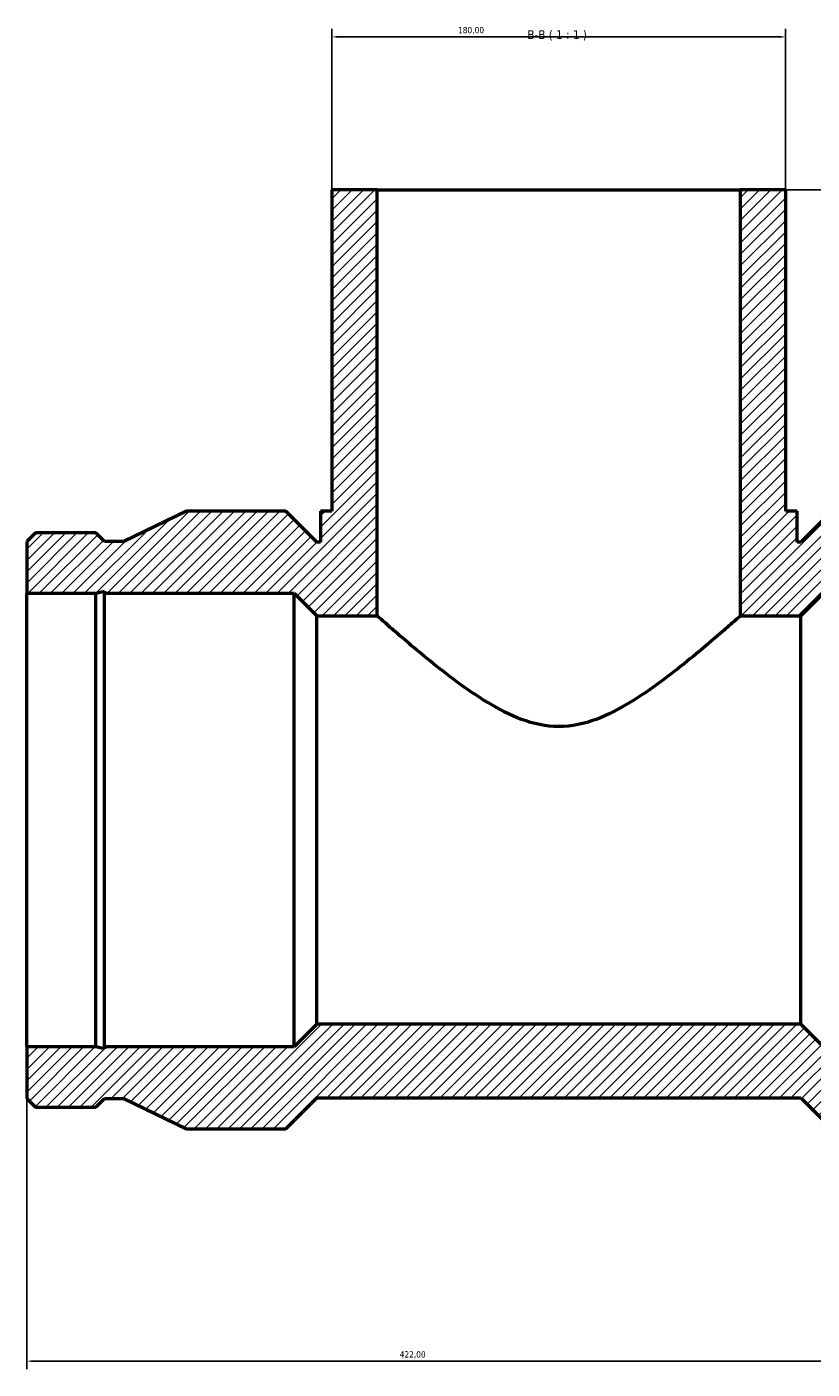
# Model space of a CAD drawing. Header units: millimetres. Extents: x -264 to 1689, y -1128 to 1245.
# Tile 5 of 7: x 362 to 674, y 647 to 1180. Entities that reach past the tile are written whole.
import ezdxf

# ---------------------------------------------------------------- set-up
doc = ezdxf.new("R2010")
doc.units = ezdxf.units.MM
for name, color, linetype, lineweight in [('Dimension (ISO)', 7, 'Continuous', 25), ('Hatch (ISO)', 7, 'Continuous', 18), ('Symbol (ISO)', 7, 'Continuous', 25), ('Visible (ISO)', 7, 'Continuous', 50)]:
    doc.layers.add(name, color=color, linetype=linetype, lineweight=lineweight)
doc.styles.add('Label Text (ISO)', font='tahoma.ttf')
doc.styles.add('Note Text (ISO)', font='tahoma.ttf')
doc.dimstyles.new('Default (ISO)', dxfattribs={"dimtxt": 2.5, "dimasz": 2.5, "dimexe": 3.175, "dimexo": 0, "dimgap": 0.762, "dimtad": 1, "dimrnd": 1e-08, "dimzin": 0, "dimtxsty": 'Note Text (ISO)', "dimcen": 0.09, "dimdle": 10, "dimclrd": 256, "dimclre": 256, "dimclrt": 232, "dimazin": 0, "dimtfac": 1.40208, "dimtmove": 0, "dimatfit": 3, "dimfxl": 1, "dimtolj": 1, "dimtzin": 0, "dimlwd": -1, "dimlwe": -1, "dimarcsym": 0})

# ---------------------------------------------------------------- blocks, each defined once
blk = doc.blocks.new('*D9')
at = {"layer": 'Defpoints', "color": 0, "transparency": 16777216}
for p in [(645.03, 1115.18), (784.03, 865.18), (978.03, 865.18)]:
    blk.add_point(p, dxfattribs=at)
at = {"layer": 'Dimension (ISO)', "transparency": 16777216}
for p, q in [((645.03, 1115.18), (981.21, 1115.18)), ((978.03, 1112.68), (978.03, 867.68)), ((784.03, 865.18), (981.21, 865.18))]:
    blk.add_line(p, q, dxfattribs=at)
for points in [[(977.61, 1112.68), (978.45, 1112.68), (978.03, 1115.18)], [(977.61, 867.68), (978.45, 867.68), (978.03, 865.18)]]:
    blk.add_solid(points, dxfattribs=at)
at = {"layer": 'Dimension (ISO)', "color": 232, "true_color": 0xca0064, "transparency": 16777216, "insert": (974.1, 952.63), "char_height": 2.5, "attachment_point": 1, "rotation": 90, "style": 'Note Text (ISO)'}
blk.add_mtext('\\A1;250,00', dxfattribs=at)
blk = doc.blocks.new('*D10')
at = {"layer": 'Defpoints', "color": 0, "transparency": 16777216}
for p in [(362.03, 775.18), (784.03, 775.18), (362.03, 650.47)]:
    blk.add_point(p, dxfattribs=at)
at = {"layer": 'Dimension (ISO)', "transparency": 16777216}
for p, q in [((362.03, 775.18), (362.03, 647.29)), ((784.03, 775.18), (784.03, 647.29)), ((781.53, 650.47), (364.53, 650.47))]:
    blk.add_line(p, q, dxfattribs=at)
for points in [[(364.53, 650.89), (364.53, 650.05), (362.03, 650.47)], [(781.53, 650.89), (781.53, 650.05), (784.03, 650.47)]]:
    blk.add_solid(points, dxfattribs=at)
at = {"layer": 'Dimension (ISO)', "color": 232, "true_color": 0xca0064, "transparency": 16777216, "insert": (509.92, 654.4), "char_height": 2.5, "attachment_point": 1, "style": 'Note Text (ISO)'}
blk.add_mtext('\\A1;422,00', dxfattribs=at)
blk = doc.blocks.new('*D12')
at = {"layer": 'Defpoints', "color": 0, "transparency": 16777216}
for p in [(483.03, 1175.93), (483.03, 1115.18), (663.03, 1115.18)]:
    blk.add_point(p, dxfattribs=at)
at = {"layer": 'Dimension (ISO)', "transparency": 16777216}
for p, q in [((483.03, 1115.18), (483.03, 1179.1)), ((663.03, 1115.18), (663.03, 1179.1)), ((660.53, 1175.93), (485.53, 1175.93))]:
    blk.add_line(p, q, dxfattribs=at)
for points in [[(485.53, 1176.35), (485.53, 1175.51), (483.03, 1175.93)], [(660.53, 1176.35), (660.53, 1175.51), (663.03, 1175.93)]]:
    blk.add_solid(points, dxfattribs=at)
at = {"layer": 'Dimension (ISO)', "color": 232, "true_color": 0xca0064, "transparency": 16777216, "insert": (533.08, 1179.87), "char_height": 2.5, "attachment_point": 1, "style": 'Note Text (ISO)'}
blk.add_mtext('\\A1;180,00', dxfattribs=at)

msp = doc.modelspace()

# ---------------------------------------------------------------- hatches: boundary and pattern name
at = {"layer": 'Hatch (ISO)'}
h = msp.add_hatch(dxfattribs=at)
h.set_pattern_fill('ANSI31', color=256, scale=25.4, style=0)
h.set_pattern_definition([(45, (0, 0), (-2.245064, 2.245064), [])])
h.paths.add_polyline_path([(645.031, 1115.184), (645.031, 946.184), (669.031, 946.184), (678.031, 955.184), (753.183, 955.184), (753.183, 955.934), (756.709, 955.184), (784.031, 955.184), (784.031, 975.691), (780.613, 979.109), (756.709, 979.109), (753.291, 975.691), (745.606, 975.691), (720.731, 987.684), (681.286, 987.684), (669.036, 975.434), (667.531, 975.434), (667.531, 987.684), (663.031, 987.684), (663.031, 1115.184)])
h.paths.add_polyline_path([(362.031, 975.691), (362.031, 955.184), (389.353, 955.184), (392.879, 955.934), (392.879, 955.184), (468.031, 955.184), (477.031, 946.184), (501.031, 946.184), (501.031, 1115.184), (483.031, 1115.184), (483.031, 987.684), (478.531, 987.684), (478.531, 975.434), (477.026, 975.434), (464.776, 987.684), (425.331, 987.684), (400.456, 975.691), (392.771, 975.691), (389.353, 979.109), (365.449, 979.109)])
h.paths.add_polyline_path([(362.031, 775.184), (362.031, 754.677), (365.449, 751.259), (389.353, 751.259), (392.771, 754.677), (400.456, 754.677), (425.331, 742.684), (464.776, 742.684), (477.026, 754.934), (669.036, 754.934), (681.286, 742.684), (720.731, 742.684), (745.606, 754.677), (753.291, 754.677), (756.709, 751.259), (780.613, 751.259), (784.031, 754.677), (784.031, 775.184), (756.709, 775.184), (753.183, 774.435), (753.183, 775.184), (678.031, 775.184), (669.031, 784.184), (477.031, 784.184), (468.031, 775.184), (392.879, 775.184), (392.879, 774.435), (389.353, 775.184)])

# ---------------------------------------------------------------- linework, layer by layer
at = {"layer": 'Visible (ISO)'}
for p, q in [((501.031, 1115.184), (483.031, 1115.184)), ((483.031, 1115.184), (483.031, 987.684)), ((501.031, 946.184), (501.031, 1115.184)), ((501.031, 1115.184), (645.031, 1115.184)), ((645.031, 1115.184), (645.031, 946.184)), ((663.031, 1115.184), (645.031, 1115.184)), ((663.031, 987.684), (663.031, 1115.184)), ((425.331, 987.684), (400.456, 975.691)), ((464.776, 987.684), (425.331, 987.684)), ((477.026, 975.434), (464.776, 987.684)), ((483.031, 987.684), (478.531, 987.684)), ((478.531, 987.684), (478.531, 975.434)), ((667.531, 987.684), (663.031, 987.684)), ((667.531, 975.434), (667.531, 987.684)), ((681.286, 987.684), (669.036, 975.434)), ((365.449, 979.109), (362.031, 975.691)), ((362.031, 975.691), (362.031, 955.184)), ((389.353, 979.109), (365.449, 979.109)), ((392.771, 975.691), (389.353, 979.109)), ((400.456, 975.691), (392.771, 975.691)), ((478.531, 975.434), (477.026, 975.434)), ((669.036, 975.434), (667.531, 975.434)), ((362.031, 955.184), (389.353, 955.184)), ((362.031, 775.184), (362.031, 955.184)), ((389.353, 955.184), (392.879, 955.934)), ((389.353, 775.184), (389.353, 955.184)), ((392.879, 955.934), (392.879, 955.184)), ((392.879, 955.184), (468.031, 955.184)), ((392.879, 775.184), (392.879, 955.184)), ((468.031, 955.184), (477.031, 946.184)), ((468.031, 775.184), (468.031, 955.184)), ((669.031, 946.184), (678.031, 955.184)), ((477.031, 946.184), (501.031, 946.184)), ((477.031, 784.184), (477.031, 946.184)), ((645.031, 946.184), (669.031, 946.184)), ((669.031, 784.184), (669.031, 946.184)), ((477.031, 784.184), (468.031, 775.184)), ((669.031, 784.184), (477.031, 784.184)), ((678.031, 775.184), (669.031, 784.184)), ((362.031, 775.184), (362.031, 754.677)), ((389.353, 775.184), (362.031, 775.184)), ((392.879, 774.435), (389.353, 775.184)), ((468.031, 775.184), (392.879, 775.184)), ((392.879, 775.184), (392.879, 774.435)), ((362.031, 754.677), (365.449, 751.259)), ((365.449, 751.259), (389.353, 751.259)), ((389.353, 751.259), (392.771, 754.677)), ((392.771, 754.677), (400.456, 754.677)), ((400.456, 754.677), (425.331, 742.684)), ((464.776, 742.684), (477.026, 754.934)), ((477.026, 754.934), (669.036, 754.934)), ((669.036, 754.934), (681.286, 742.684)), ((425.331, 742.684), (464.776, 742.684))]:
    msp.add_line(p, q, dxfattribs=at)
for points, knots in [([(573.031, 902.292), (567.85, 902.292), (562.95, 903.39), (553.58, 906.854), (549.105, 909.205), (540.541, 914.388), (536.461, 917.22), (528.84, 922.832), (525.301, 925.613), (519.146, 930.587), (516.275, 932.981), (511.094, 937.374), (508.784, 939.372), (504.993, 942.678), (503.509, 943.988), (501.528, 945.742), (501.031, 946.184), (501.031, 946.184)], [0, 0, 0, 0, 1.5544031, 1.5544031, 3.1088062, 3.1088062, 4.6632093, 4.6632093, 6.2176124, 6.2176124, 7.6707869, 7.6707869, 9.1239614, 9.1239614, 10.5771359, 10.5771359, 12.0303104, 12.0303104, 12.0303104, 12.0303104]), ([(645.031, 946.184), (645.031, 946.184), (644.535, 945.742), (642.553, 943.988), (641.069, 942.678), (637.278, 939.372), (634.969, 937.374), (629.788, 932.981), (626.917, 930.587), (620.762, 925.613), (617.223, 922.832), (609.601, 917.22), (605.522, 914.388), (596.957, 909.205), (592.483, 906.854), (583.113, 903.39), (578.213, 902.292), (573.031, 902.292)], [36.0909311, 36.0909311, 36.0909311, 36.0909311, 37.5441056, 37.5441056, 38.9972801, 38.9972801, 40.4504546, 40.4504546, 41.9036291, 41.9036291, 43.4580322, 43.4580322, 45.0124353, 45.0124353, 46.5668384, 46.5668384, 48.1212415, 48.1212415, 48.1212415, 48.1212415])]:
    msp.add_open_spline(points, degree=3, knots=knots, dxfattribs=at)

# ---------------------------------------------------------------- texts
at = {"layer": 'Symbol (ISO)', "insert": (560.592, 1174.434), "char_height": 3.5, "attachment_point": 7, "style": 'Label Text (ISO)'}
msp.add_mtext('B-B ( 1 : 1 )', dxfattribs=at)

# ---------------------------------------------------------------- dimensions: what is measured, and where the dimension line sits
at = {"layer": 'Dimension (ISO)'}
dim = msp.add_linear_dim(base=(483.031, 1175.93), p1=(663.031, 1115.184), p2=(483.031, 1115.184), dimstyle='Default (ISO)', override={"dimdec": 2, "dimtp": 0, "dimtm": 0, "dimtdec": 2, "dimtofl": 0, "dimatfit": 1}, dxfattribs=at)
dim.commit()
dim.dimension.update_dxf_attribs({"geometry": '*D12', "text_midpoint": (538.031, 1175.93), "dimtype": 160})
for base, p1, p2, angle, picture, middle in [((978.031, 865.184), (645.031, 1115.184), (784.031, 865.184), 90, '*D9', (978.031, 957.684)), ((362.031, 650.47), (784.031, 775.184), (362.031, 775.184), 180, '*D10', (515.031, 650.47))]:
    dim = msp.add_linear_dim(base=base, p1=p1, p2=p2, angle=angle, dimstyle='Default (ISO)', override={"dimdec": 2, "dimtp": 0, "dimtm": 0, "dimtdec": 2, "dimtofl": 0, "dimatfit": 1}, dxfattribs=at)
    dim.commit()
    dim.dimension.update_dxf_attribs({"geometry": picture, "text_midpoint": middle, "dimtype": 160})

doc.saveas('drawing.dxf')
